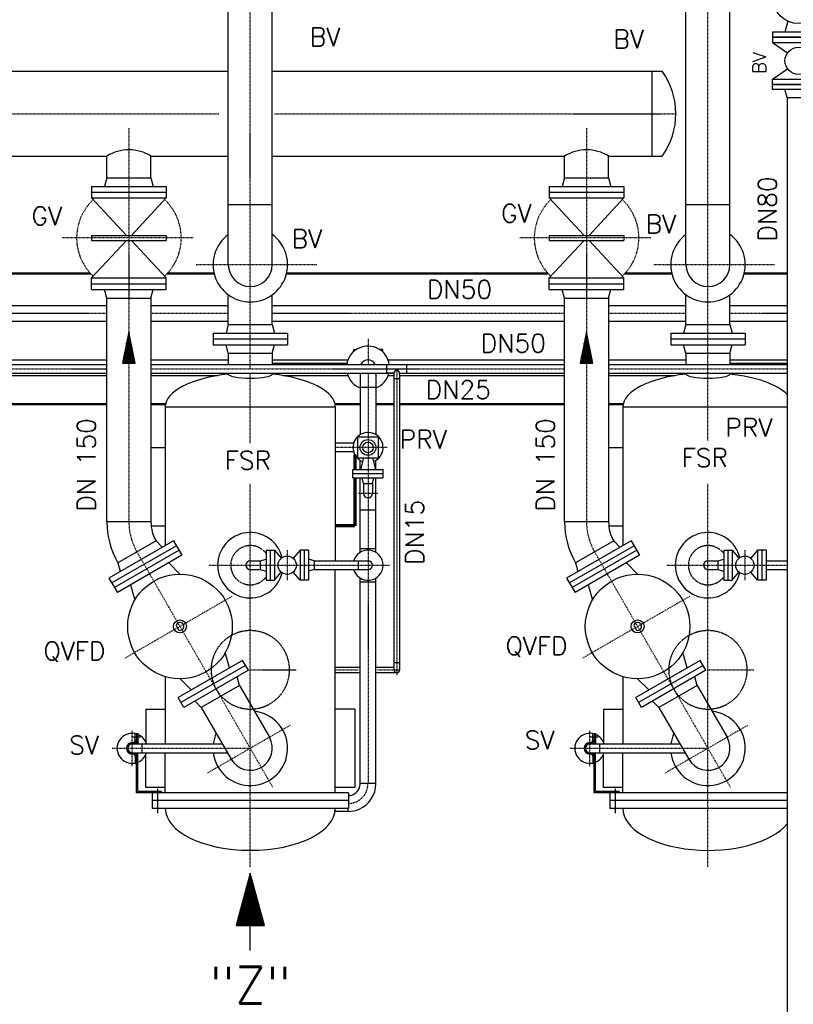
# Model space of a CAD drawing. Header units: millimetres. Extents: x -197187 to 241957296, y -45270 to 70505.
# Tile 49 of 116: x 7684 to 10642, y 7623 to 11387. Entities that reach past the tile are written whole.
import ezdxf
from ezdxf.enums import TextEntityAlignment as Align

# ---------------------------------------------------------------- set-up
doc = ezdxf.new("R2010")
doc.units = ezdxf.units.MM
doc.header["$LTSCALE"] = 0.5
for name, pattern in [('DASHDOT', [1, 0.5, -0.25, 0, -0.25]), ('DOT', [0.25, 0, -0.25]), ('HIDDEN', [0.375, 0.25, -0.125])]:
    doc.linetypes.add(name, pattern=pattern)
for name, color, linetype in [('21', 7, 'Continuous'), ('41', 7, 'Continuous'), ('42', 7, 'Continuous'), ('45', 7, 'Continuous'), ('BEMAßUNG', 7, 'Continuous'), ('P-MU025ENTL', 7, 'Continuous'), ('P-MU025ENTLÜ', 7, 'Continuous'), ('P-MU050ENTL', 7, 'Continuous'), ('P-MU150AUSL', 7, 'Continuous'), ('P-MU150EINL', 7, 'Continuous'), ('P-MU200EINL', 7, 'Continuous'), ('P-MU300AUSL', 7, 'Continuous')]:
    doc.layers.add(name, color=color, linetype=linetype)
doc.styles.add('ROMANS', font='ROMANS', dxfattribs={"height": 0.2})

# ---------------------------------------------------------------- blocks, each defined once
blk = doc.blocks.new('FPFEIL')
at = {"layer": '41', "color": 7, "linetype": 'Continuous'}
for p, q in [((-99.9998, 18.5851), (-92.9259, 18.5851)), ((-99.9998, 15.7051), (-78.5259, 15.7051)), ((-99.9998, 12.8251), (-64.1259, 12.8251)), ((-99.9998, 12.8251), (-64.1259, 12.8251)), ((-99.9998, 9.9452), (-49.7259, 9.9452)), ((-99.9998, 7.0652), (-35.3259, 7.0652)), ((-99.9998, 4.1852), (-20.926, 4.1852)), ((-99.9998, 4.1852), (-20.926, 4.1852)), ((-99.9998, 1.3052), (-6.526, 1.3052)), ((-99.9998, -1.5748), (-7.874, -1.5748)), ((-99.9998, -4.4548), (-22.274, -4.4548)), ((-99.9998, -4.4548), (-22.274, -4.4548)), ((-99.9998, -7.3348), (-36.6739, -7.3348)), ((-99.9998, -10.2148), (-51.0739, -10.2148)), ((-99.9998, -13.0948), (-65.4739, -13.0948)), ((-99.9998, -13.0948), (-65.4739, -13.0948)), ((-99.9998, -15.9748), (-79.8739, -15.9748)), ((-99.9998, -18.8548), (-94.2739, -18.8548))]:
    blk.add_line(p, q, dxfattribs=at)
blk.add_lwpolyline([(0, 0), (-99.9998, -20), (-99.9998, 20), (0, 0)], close=True, dxfattribs=at)

msp = doc.modelspace()

# ---------------------------------------------------------------- linework, layer by layer
at = {"layer": '21', "linetype": 'Continuous', "ltscale": 10}
for p, q in [((8649.699, 10073.868), (8934.788, 10073.868)), ((9114.899, 10036.018), (9125.549, 10052.868)), ((9125.549, 10052.868), (9136.199, 10036.018)), ((10399.699, 10073.868), (10618.099, 10073.868))]:
    msp.add_line(p, q, dxfattribs=at)
at = {"layer": '21', "linetype": 'Continuous', "lineweight": 70, "ltscale": 10}
for p, q in [((8965.549, 9723.624), (8965.549, 9668.018)), ((8965.549, 9636.018), (8965.549, 9452.018)), ((8965.549, 9452.018), (8890.549, 9452.018))]:
    msp.add_line(p, q, dxfattribs=at)
at = {"layer": '41', "linetype": 'Continuous', "lineweight": 50, "ltscale": 10}
for p, q in [((7954.726, 10417.018), (6903.934, 10417.018)), ((8427.165, 10417.018), (8248.011, 10417.018)), ((9704.726, 10417.018), (8703.934, 10417.018)), ((10177.165, 10417.018), (9998.011, 10417.018)), ((10618.099, 10417.018), (10453.934, 10417.018)), ((8017.219, 9917.018), (7336.199, 9917.018)), ((8241.512, 9917.018), (8185.519, 9917.018)), ((8985.399, 9917.018), (8889.586, 9917.018)), ((9114.899, 9917.018), (9045.699, 9917.018)), ((9767.219, 9917.018), (9136.199, 9917.018)), ((9991.512, 9917.018), (9935.519, 9917.018))]:
    msp.add_line(p, q, dxfattribs=at)
at = {"layer": '41', "linetype": 'DASHDOT', "ltscale": 10}
for p, q in [((9015.549, 10167.018), (9015.549, 10069.718)), ((9125.549, 10052.868), (9125.549, 8882.838)), ((8890.549, 8902.018), (8978.425, 8902.018)), ((9052.178, 8902.018), (9136.199, 8902.018)), ((8113.699, 8534.042), (8113.699, 8671.229)), ((8716.452, 8689.142), (8401.962, 8507.571)), ((9863.699, 8534.042), (9863.699, 8671.229)), ((8037.623, 8602.018), (8565.549, 8602.018)), ((9787.623, 8602.018), (10315.549, 8602.018))]:
    msp.add_line(p, q, dxfattribs=at)
at = {"layer": '41', "linetype": 'Continuous', "ltscale": 10}
for p, q in [((9114.899, 10036.018), (9087.549, 10036.018)), ((9114.899, 10036.018), (9114.899, 8902.018)), ((9136.199, 10014.868), (9114.899, 10014.868)), ((9136.199, 10036.018), (9136.199, 8902.018)), ((8960.573, 9768.868), (8890.549, 9768.868)), ((8960.573, 9735.168), (8890.549, 9735.168)), ((9114.899, 8930.018), (9136.199, 8930.018)), ((8890.549, 8912.668), (8981.399, 8912.668)), ((8890.549, 8891.368), (8981.399, 8891.368)), ((9045.699, 8912.668), (9114.899, 8912.668)), ((9045.699, 8891.368), (9125.549, 8891.368)), ((8125.549, 8633.868), (8125.549, 8658.868)), ((8125.549, 8658.868), (8135.549, 8658.868)), ((8130.549, 8658.868), (8130.549, 8618.868)), ((8135.549, 8658.868), (8135.549, 8618.868)), ((9875.549, 8633.868), (9875.549, 8658.868)), ((9875.549, 8658.868), (9885.549, 8658.868)), ((9880.549, 8658.868), (9880.549, 8618.868)), ((9885.549, 8658.868), (9885.549, 8618.868)), ((8113.699, 8623.868), (8115.549, 8623.868)), ((8116.377, 8646.368), (8146.021, 8646.368)), ((9863.699, 8623.868), (9865.549, 8623.868)), ((9866.377, 8646.368), (9896.021, 8646.368)), ((8113.699, 8618.868), (8458.653, 8618.868)), ((8113.699, 8585.168), (8478.109, 8585.168)), ((8130.549, 8432.018), (8130.549, 8585.168)), ((8135.549, 8437.018), (8135.549, 8585.168)), ((8151.699, 8585.168), (8151.699, 8618.868)), ((9863.699, 8618.868), (10208.653, 8618.868)), ((9863.699, 8585.168), (10228.109, 8585.168)), ((9880.549, 8432.018), (9880.549, 8585.168)), ((9885.549, 8437.018), (9885.549, 8585.168)), ((9901.699, 8585.168), (9901.699, 8618.868)), ((8113.699, 8580.168), (8115.549, 8580.168)), ((8125.549, 8570.168), (8125.549, 8545.168)), ((8125.549, 8545.168), (8130.549, 8545.168)), ((9863.699, 8580.168), (9865.549, 8580.168)), ((9875.549, 8570.168), (9875.549, 8545.168)), ((9875.549, 8545.168), (9880.549, 8545.168)), ((8225.549, 8437.018), (8135.549, 8437.018)), ((8210.549, 8446.796), (8210.549, 8353.729)), ((8225.549, 8437.018), (8225.549, 8432.018)), ((9975.549, 8437.018), (9885.549, 8437.018)), ((9960.549, 8446.796), (9960.549, 8353.729)), ((9975.549, 8437.018), (9975.549, 8432.018))]:
    msp.add_line(p, q, dxfattribs=at)
at = {"layer": '41', "linetype": 'DOT', "ltscale": 10}
msp.add_arc((9015.549, 10057.018), 82.5, 245.547458, 248.564442, dxfattribs=at)
at = {"layer": '41', "linetype": 'Continuous', "ltscale": 10}
for centre, radius, start, end in [((9125.549, 8902.018), 10.65, 180, 0), ((8113.699, 8602.018), 57.5, 78.106864, 281.893136), ((9863.699, 8602.018), 57.5, 78.106864, 281.893136), ((10315.549, 8602.018), 142.5, 156.194353, 173.209136), ((8113.699, 8602.018), 21.85, 90, 270), ((8115.549, 8633.868), 10, 270, 0), ((8115.549, 8633.868), 15, 270, 0), ((8113.699, 8602.018), 57.5, 17.040253, 67.666317), ((9863.699, 8602.018), 21.85, 90, 270), ((9865.549, 8633.868), 10, 270, 0), ((9865.549, 8633.868), 15, 270, 0), ((9863.699, 8602.018), 57.5, 17.040253, 67.666317), ((8113.699, 8602.018), 16.85, 90, 270), ((8115.549, 8570.168), 15, 0, 90), ((8113.699, 8602.018), 57.5, 292.333683, 342.959747), ((9863.699, 8602.018), 16.85, 90, 270), ((9865.549, 8570.168), 15, 0, 90), ((9863.699, 8602.018), 57.5, 292.333683, 342.959747), ((8115.549, 8570.168), 10, 0, 90), ((9865.549, 8570.168), 10, 0, 90)]:
    msp.add_arc(centre, radius, start, end, dxfattribs=at)
at = {"layer": '45', "linetype": 'Continuous', "ltscale": 10}
for p, q in [((8565.549, 8124.566), (8511.959, 7924.566)), ((8560.058, 7924.566), (8560.058, 8104.073)), ((8564.558, 7924.566), (8564.558, 8120.868)), ((8619.139, 7924.566), (8565.549, 8124.566)), ((8569.058, 7924.566), (8569.058, 8111.47)), ((8573.558, 7924.566), (8573.558, 8094.676)), ((8551.058, 7924.566), (8551.058, 8070.485)), ((8555.558, 7924.566), (8555.558, 8087.279)), ((8578.058, 7924.566), (8578.058, 8077.882)), ((8582.558, 7924.566), (8582.558, 8061.088)), ((8537.558, 7924.566), (8537.558, 8020.102)), ((8542.058, 7924.566), (8542.058, 8036.897)), ((8546.558, 7924.566), (8546.558, 8053.691)), ((8587.058, 7924.566), (8587.058, 8044.294)), ((8591.558, 7924.566), (8591.558, 8027.499)), ((8528.558, 7924.566), (8528.558, 7986.514)), ((8533.058, 7924.566), (8533.058, 8003.308)), ((8596.058, 7924.566), (8596.058, 8010.705)), ((8600.558, 7924.566), (8600.558, 7993.911)), ((8519.558, 7924.566), (8519.558, 7952.926)), ((8524.058, 7924.566), (8524.058, 7969.72)), ((8605.058, 7924.566), (8605.058, 7977.117)), ((8609.558, 7924.566), (8609.558, 7960.323)), ((8614.058, 7924.566), (8614.058, 7943.528)), ((8511.959, 7924.566), (8619.139, 7924.566)), ((8515.058, 7924.566), (8515.058, 7936.132)), ((8565.549, 7828.875), (8565.549, 7924.566)), ((8618.558, 7924.566), (8618.558, 7926.734))]:
    msp.add_line(p, q, dxfattribs=at)
at = {"layer": 'P-MU025ENTL', "linetype": 'DASHDOT', "ltscale": 10}
for p, q in [((6385.519, 10052.868), (8017.219, 10052.868)), ((8185.519, 10052.868), (9767.219, 10052.868)), ((9935.519, 10052.868), (10618.099, 10052.868))]:
    msp.add_line(p, q, dxfattribs=at)
at = {"layer": 'P-MU025ENTL', "linetype": 'Continuous', "ltscale": 10}
for p, q in [((6782.399, 10069.718), (8017.219, 10069.718)), ((8185.519, 10069.718), (9767.219, 10069.718)), ((9087.549, 10036.018), (9087.549, 10069.718)), ((9163.549, 10036.018), (9163.549, 10069.718)), ((9935.519, 10069.718), (10618.099, 10069.718)), ((7336.199, 10036.018), (8017.219, 10036.018)), ((8185.519, 10036.018), (9114.899, 10036.018)), ((9136.199, 10036.018), (9767.219, 10036.018)), ((9935.519, 10036.018), (10618.099, 10036.018))]:
    msp.add_line(p, q, dxfattribs=at)
at = {"layer": 'P-MU025ENTLÜ', "linetype": 'Continuous', "ltscale": 10}
for p, q in [((8625.549, 9359.518), (8657.549, 9359.518)), ((8625.549, 9359.518), (8625.549, 9244.518)), ((8641.549, 9359.518), (8641.549, 9244.518)), ((8657.549, 9359.518), (8657.549, 9244.518)), ((8657.549, 9359.518), (8683.848, 9328.658)), ((8755.549, 9359.518), (8729.25, 9328.658)), ((8787.549, 9359.518), (8755.549, 9359.518)), ((8755.549, 9359.518), (8755.549, 9244.518)), ((8771.549, 9359.518), (8771.549, 9244.518)), ((8787.549, 9359.518), (8787.549, 9244.518)), ((10375.549, 9359.518), (10375.549, 9244.518)), ((10375.549, 9359.518), (10407.549, 9359.518)), ((10391.549, 9359.518), (10391.549, 9244.518)), ((10407.549, 9359.518), (10407.549, 9244.518)), ((10407.549, 9359.518), (10433.848, 9328.658)), ((10505.549, 9359.518), (10479.25, 9328.658)), ((10537.549, 9359.518), (10505.549, 9359.518)), ((10505.549, 9359.518), (10505.549, 9244.518)), ((10521.549, 9359.518), (10521.549, 9244.518)), ((10537.549, 9359.518), (10537.549, 9244.518)), ((8565.549, 9318.868), (8603.549, 9318.868)), ((8603.549, 9318.868), (8625.549, 9324.763)), ((8603.549, 9318.868), (8603.549, 9285.168)), ((8809.549, 9318.868), (8787.549, 9324.763)), ((8809.549, 9318.868), (8981.399, 9318.868)), ((8809.549, 9318.868), (8809.549, 9285.168)), ((8977.549, 9318.868), (8977.549, 9285.168)), ((8981.399, 9318.868), (9015.549, 9318.868)), ((10315.549, 9318.868), (10353.549, 9318.868)), ((10353.549, 9318.868), (10375.549, 9324.763)), ((10353.549, 9318.868), (10353.549, 9285.168)), ((10537.549, 9318.868), (10618.099, 9318.868)), ((8565.549, 9285.168), (8603.549, 9285.168)), ((8603.549, 9285.168), (8625.549, 9279.274)), ((8657.549, 9244.518), (8683.848, 9275.379)), ((8755.549, 9244.518), (8729.25, 9275.379)), ((8809.549, 9285.168), (8787.549, 9279.274)), ((8809.549, 9285.168), (8981.399, 9285.168)), ((8981.399, 9285.168), (9015.549, 9285.168)), ((10315.549, 9285.168), (10353.549, 9285.168)), ((10353.549, 9285.168), (10375.549, 9279.274)), ((10407.549, 9244.518), (10433.848, 9275.379)), ((10505.549, 9244.518), (10479.25, 9275.379)), ((10537.549, 9285.168), (10618.099, 9285.168)), ((8625.549, 9244.518), (8657.549, 9244.518)), ((8787.549, 9244.518), (8755.549, 9244.518)), ((10375.549, 9244.518), (10407.549, 9244.518)), ((10537.549, 9244.518), (10505.549, 9244.518))]:
    msp.add_line(p, q, dxfattribs=at)
at = {"layer": 'P-MU025ENTLÜ', "linetype": 'DASHDOT', "ltscale": 10}
for p, q in [((8706.549, 9359.518), (8706.549, 9244.518)), ((10456.549, 9359.518), (10456.549, 9244.518)), ((8408.544, 9302.018), (9098.016, 9302.018)), ((10158.544, 9302.018), (10618.099, 9302.018))]:
    msp.add_line(p, q, dxfattribs=at)
at = {"layer": 'P-MU025ENTLÜ', "linetype": 'Continuous', "ltscale": 10}
for centre in [(8706.549, 9302.018), (10456.549, 9302.018)]:
    msp.add_circle(centre, 35, dxfattribs=at)
for centre, radius, start, end in [((8565.549, 9302.018), 125, 13.465419, 346.534581), ((10315.549, 9302.018), 125, 13.465419, 346.534581), ((9015.549, 9302.018), 57.5, 126.435183, 162.959747), ((9015.549, 9302.018), 57.5, 233.564817, 126.435183), ((8565.549, 9302.018), 16.85, 90, 270), ((9015.549, 9302.018), 16.85, 270, 90), ((10315.549, 9302.018), 16.85, 90, 270), ((9015.549, 9302.018), 57.5, 197.040253, 233.564817)]:
    msp.add_arc(centre, radius, start, end, dxfattribs=at)
at = {"layer": 'P-MU025ENTLÜ', "linetype": 'HIDDEN', "ltscale": 10}
for centre in [(8565.549, 9302.018), (10315.549, 9302.018)]:
    msp.add_arc(centre, 75, 36.869897, 323.130103, dxfattribs=at)
at = {"layer": 'P-MU050ENTL', "linetype": 'Continuous', "ltscale": 10}
for p, q in [((6849.699, 10295.168), (8017.219, 10295.168)), ((8185.519, 10295.168), (8481.399, 10295.168)), ((8649.699, 10295.168), (9767.219, 10295.168)), ((9935.519, 10295.168), (10231.399, 10295.168)), ((10399.699, 10295.168), (10618.099, 10295.168)), ((6849.699, 10234.868), (8017.219, 10234.868)), ((8185.519, 10234.868), (8481.399, 10234.868)), ((8649.699, 10234.868), (9767.219, 10234.868)), ((9935.519, 10234.868), (10231.399, 10234.868)), ((10399.699, 10234.868), (10618.099, 10234.868))]:
    msp.add_line(p, q, dxfattribs=at)
at = {"layer": 'P-MU050ENTL', "linetype": 'DASHDOT', "ltscale": 10}
for p, q in [((6849.699, 10265.018), (8017.219, 10265.018)), ((8185.519, 10265.018), (8481.399, 10265.018)), ((8649.699, 10265.018), (9767.219, 10265.018)), ((9935.519, 10265.018), (10231.399, 10265.018)), ((10399.699, 10265.018), (10618.099, 10265.018)), ((9015.549, 10036.018), (9015.549, 8467.018)), ((9089.17, 9752.018), (8890.549, 9752.018)), ((9053.491, 9576.018), (8977.213, 9576.018))]:
    msp.add_line(p, q, dxfattribs=at)
at = {"layer": 'P-MU050ENTL'}
for p, q in [((8960.549, 10127.018), (8960.549, 10118.51)), ((8960.549, 10127.018), (8971.889, 10127.018)), ((9070.549, 10127.018), (9059.21, 10127.018)), ((9070.549, 10127.018), (9070.549, 10118.51)), ((7292.343, 10087.168), (8017.219, 10087.168)), ((8185.519, 10087.168), (8481.399, 10087.168)), ((8649.699, 10087.168), (8938.756, 10087.168)), ((9092.343, 10087.168), (9767.219, 10087.168)), ((9935.519, 10087.168), (10231.399, 10087.168)), ((10399.699, 10087.168), (10618.099, 10087.168)), ((7336.199, 10026.868), (8017.219, 10026.868)), ((8185.519, 10026.868), (8439.653, 10026.868)), ((8691.445, 10026.868), (8938.756, 10026.868)), ((8985.399, 10036.018), (8985.399, 9800.98)), ((9045.699, 10036.018), (9045.699, 9800.98)), ((9092.343, 10026.868), (9114.899, 10026.868)), ((9136.199, 10026.868), (9767.219, 10026.868)), ((9935.519, 10026.868), (10189.653, 10026.868)), ((9045.699, 9981.018), (8985.399, 9981.018)), ((8998.699, 9712.018), (8986.909, 9668.018)), ((9032.399, 9712.018), (9044.189, 9668.018)), ((8985.399, 9668.018), (8985.399, 9703.057)), ((9045.699, 9668.018), (9045.699, 9703.057)), ((8958.049, 9636.018), (8958.049, 9668.018)), ((8958.049, 9668.018), (8981.399, 9668.018)), ((8958.049, 9652.018), (8981.399, 9652.018)), ((8958.049, 9636.018), (8981.399, 9636.018)), ((8981.399, 9668.018), (9073.049, 9668.018)), ((8981.399, 9652.018), (9073.049, 9652.018)), ((8981.399, 9636.018), (9073.049, 9636.018)), ((8985.399, 9350.98), (8985.399, 9636.018)), ((8998.699, 9614.018), (8992.804, 9636.018)), ((9032.399, 9614.018), (9038.294, 9636.018)), ((9045.699, 9350.98), (9045.699, 9636.018)), ((9073.049, 9636.018), (9073.049, 9668.018)), ((8998.699, 9614.018), (9032.399, 9614.018)), ((8998.699, 9614.018), (8998.699, 9576.018)), ((9032.399, 9614.018), (9032.399, 9576.018)), ((9045.699, 9512.018), (8985.399, 9512.018)), ((8985.399, 9366.018), (9045.699, 9366.018)), ((8985.399, 8467.018), (8985.399, 9253.057)), ((8985.399, 9238.018), (9045.699, 9238.018)), ((9045.699, 8467.018), (9045.699, 9253.057)), ((9045.699, 8467.018), (8985.399, 8467.018)), ((8939.549, 8360.868), (8889.759, 8360.868)), ((8939.549, 8360.868), (8939.549, 8372.018))]:
    msp.add_line(p, q, dxfattribs=at)
for points in [[(8981.399, 9792.018), (8975.549, 9792.018), (8975.549, 9712.018), (8981.399, 9712.018)], [(8981.399, 9712.018), (9055.549, 9712.018), (9055.549, 9792.018), (8981.399, 9792.018)]]:
    msp.add_lwpolyline(points, dxfattribs=at)
for radius in [30, 20]:
    msp.add_circle((9015.549, 9752.018), radius, dxfattribs=at)
for centre, radius, start, end in [((9015.549, 10057.018), 82.5, 114.452542, 171.144711), ((9015.549, 10057.018), 82.5, 8.855289, 114.452542), ((9015.549, 10057.018), 30.15, 24.912089, 155.087911), ((9015.549, 10057.018), 82.5, 194.746653, 248.564442), ((9015.549, 10057.018), 82.5, 291.435558, 345.253347), ((9015.549, 9752.018), 57.5, 126.435183, 233.564817), ((9015.549, 9752.018), 57.5, 290.91255, 126.435183), ((9015.549, 9752.018), 57.5, 233.564817, 249.08745), ((9015.549, 9576.018), 16.85, 180, 0), ((8939.549, 8467.018), 45.85, 271.249733, 335.889453), ((8939.549, 8467.018), 45.85, 335.889453, 0), ((8939.549, 8467.018), 106.15, 293.219419, 0), ((8939.549, 8467.018), 106.15, 270, 293.219419)]:
    msp.add_arc(centre, radius, start, end, dxfattribs=at)
at = {"layer": 'P-MU050ENTL', "linetype": 'DASHDOT', "ltscale": 10}
msp.add_arc((8939.549, 8467.018), 76, 270.753914, 0, dxfattribs=at)
at = {"layer": 'P-MU150AUSL', "linetype": 'Continuous', "ltscale": 10}
for p, q in [((8481.399, 10451.018), (8481.399, 11756.749)), ((10399.699, 10451.018), (10399.699, 11756.75)), ((8649.699, 10451.018), (8649.699, 11439.9)), ((10231.399, 10451.018), (10231.399, 11439.9)), ((8017.219, 10783.018), (8017.219, 10866.068)), ((8185.519, 10783.018), (8185.519, 10866.068)), ((9767.219, 10783.018), (9767.219, 10866.068)), ((9935.519, 10783.018), (9935.519, 10866.068)), ((8017.219, 10783.018), (8008.377, 10750.018)), ((8017.219, 10783.018), (8185.519, 10783.018)), ((8185.519, 10783.018), (8194.361, 10750.018)), ((9767.219, 10783.018), (9758.377, 10750.018)), ((9767.219, 10783.018), (9935.519, 10783.018)), ((9935.519, 10783.018), (9944.361, 10750.018)), ((7958.869, 10750.018), (8243.869, 10750.018)), ((7958.869, 10750.018), (7958.869, 10706.018)), ((7958.869, 10728.018), (8243.869, 10728.018)), ((8243.869, 10750.018), (8243.869, 10706.018)), ((9708.869, 10750.018), (9993.869, 10750.018)), ((9708.869, 10750.018), (9708.869, 10706.018)), ((9708.869, 10728.018), (9993.869, 10728.018)), ((9993.869, 10750.018), (9993.869, 10706.018)), ((7958.869, 10706.018), (8092.055, 10563.018)), ((7958.869, 10706.018), (8243.869, 10706.018)), ((8243.869, 10706.018), (8110.683, 10563.018)), ((9708.869, 10706.018), (9993.869, 10706.018)), ((9708.869, 10706.018), (9842.055, 10563.018)), ((9993.869, 10706.018), (9860.683, 10563.018)), ((8649.699, 10680.018), (8481.399, 10680.018)), ((10399.699, 10680.018), (10231.399, 10680.018)), ((7958.869, 10563.018), (8243.869, 10563.018)), ((7958.869, 10563.018), (7958.869, 10543.018)), ((7958.869, 10543.018), (8243.869, 10543.018)), ((7958.869, 10400.018), (8092.055, 10543.018)), ((8243.869, 10400.018), (8110.682, 10543.018)), ((8243.869, 10563.018), (8243.869, 10543.018)), ((9708.869, 10563.018), (9993.869, 10563.018)), ((9708.869, 10563.018), (9708.869, 10543.018)), ((9708.869, 10543.018), (9993.869, 10543.018)), ((9708.869, 10400.018), (9842.055, 10543.018)), ((9993.869, 10400.018), (9860.682, 10543.018)), ((9993.869, 10563.018), (9993.869, 10543.018)), ((7958.869, 10400.018), (8243.869, 10400.018)), ((7958.869, 10356.018), (7958.869, 10400.018)), ((8243.869, 10356.018), (8243.869, 10400.018)), ((9708.869, 10400.018), (9993.869, 10400.018)), ((9708.869, 10356.018), (9708.869, 10400.018)), ((9993.869, 10356.018), (9993.869, 10400.018)), ((7958.869, 10378.018), (8243.869, 10378.018)), ((7958.869, 10356.018), (8243.869, 10356.018)), ((8017.219, 10323.018), (8008.377, 10356.018)), ((8185.519, 10323.018), (8194.361, 10356.018)), ((9708.869, 10378.018), (9993.869, 10378.018)), ((9708.869, 10356.018), (9993.869, 10356.018)), ((9767.219, 10323.018), (9758.377, 10356.018)), ((9935.519, 10323.018), (9944.361, 10356.018)), ((8017.219, 9467.362), (8017.219, 10323.018)), ((8017.219, 10323.018), (8185.519, 10323.018)), ((8185.519, 10323.018), (8185.519, 9467.362)), ((8481.399, 10222.018), (8481.399, 10336.018)), ((8649.699, 10222.018), (8649.699, 10336.018)), ((9767.219, 9467.362), (9767.219, 10323.018)), ((9767.219, 10323.018), (9935.519, 10323.018)), ((9935.519, 10323.018), (9935.519, 9467.362)), ((10231.399, 10222.018), (10231.399, 10336.018)), ((10399.699, 10222.018), (10399.699, 10336.018)), ((8481.399, 10222.018), (8472.557, 10189.018)), ((8481.399, 10222.018), (8649.699, 10222.018)), ((8649.699, 10222.018), (8658.541, 10189.018)), ((10231.399, 10222.018), (10222.557, 10189.018)), ((10231.399, 10222.018), (10399.699, 10222.018)), ((10399.699, 10222.018), (10408.541, 10189.018)), ((8423.049, 10189.018), (8708.049, 10189.018)), ((8423.049, 10189.018), (8423.049, 10145.018)), ((8423.049, 10167.018), (8708.049, 10167.018)), ((8708.049, 10189.018), (8708.049, 10145.018)), ((10173.049, 10189.018), (10458.049, 10189.018)), ((10173.049, 10189.018), (10173.049, 10145.018)), ((10173.049, 10167.018), (10458.049, 10167.018)), ((10458.049, 10189.018), (10458.049, 10145.018)), ((8423.049, 10145.018), (8708.049, 10145.018)), ((8481.399, 10112.018), (8472.557, 10145.018)), ((8649.699, 10112.018), (8658.541, 10145.018)), ((10173.049, 10145.018), (10458.049, 10145.018)), ((10231.399, 10112.018), (10222.557, 10145.018)), ((10399.699, 10112.018), (10408.541, 10145.018)), ((8481.399, 10112.018), (8649.699, 10112.018)), ((8481.399, 10112.018), (8481.399, 10069.718)), ((8649.699, 10112.018), (8649.699, 10069.718)), ((10231.399, 10112.018), (10399.699, 10112.018)), ((10231.399, 10112.018), (10231.399, 10069.718)), ((10399.699, 10112.018), (10399.699, 10069.718)), ((8481.399, 10036.018), (8481.399, 10032.585)), ((8649.699, 10036.018), (8649.699, 10032.585)), ((10231.399, 10036.018), (10231.399, 10032.585)), ((10399.699, 10036.018), (10399.699, 10032.585)), ((8240.549, 9907.018), (8890.549, 9907.018)), ((8240.549, 9907.018), (8240.549, 9377.4)), ((8890.549, 9907.018), (8890.549, 9318.868)), ((9990.549, 9907.018), (10618.099, 9907.018)), ((9990.549, 9907.018), (9990.549, 9377.4)), ((8185.519, 9752.018), (8240.549, 9752.018)), ((9935.519, 9752.018), (9990.549, 9752.018)), ((8185.519, 9467.362), (8017.219, 9467.362)), ((8186.334, 9452.018), (8240.549, 9452.018)), ((9935.519, 9467.362), (9767.219, 9467.362)), ((9936.334, 9452.018), (9990.549, 9452.018)), ((8271.958, 9395.534), (8025.141, 9253.034)), ((8282.958, 9376.481), (8036.141, 9233.981)), ((8204.925, 9394.937), (8059.173, 9310.787)), ((8204.925, 9394.937), (8229.083, 9370.78)), ((8271.958, 9395.534), (8303.958, 9340.108)), ((10021.958, 9395.534), (9775.141, 9253.034)), ((10032.958, 9376.481), (9786.141, 9233.981)), ((9954.925, 9394.937), (9809.173, 9310.787)), ((9954.925, 9394.937), (9979.083, 9370.78)), ((10021.958, 9395.534), (10053.958, 9340.108)), ((8292.958, 9359.161), (8046.141, 9216.661)), ((8303.958, 9340.108), (8057.141, 9197.608)), ((10042.958, 9359.161), (9796.141, 9216.661)), ((10053.958, 9340.108), (9807.141, 9197.608)), ((8059.173, 9310.787), (8068.015, 9277.787)), ((8253.425, 9310.933), (8296.418, 9267.94)), ((9809.173, 9310.787), (9818.015, 9277.787)), ((10003.425, 9310.933), (10046.418, 9267.94)), ((8890.549, 8432.018), (8890.549, 9285.168)), ((8025.141, 9253.034), (8057.141, 9197.608)), ((8107.673, 9226.783), (8123.41, 9168.054)), ((9775.141, 9253.034), (9807.141, 9197.608)), ((9857.673, 9226.783), (9873.41, 9168.054)), ((8281.867, 9071.01), (8291.867, 9053.69)), ((10031.867, 9071.01), (10041.867, 9053.69)), ((8485.425, 8909.097), (8469.689, 8967.827)), ((10235.425, 8909.097), (10219.689, 8967.827)), ((8535.958, 8938.272), (8289.141, 8795.772)), ((8557.958, 8900.167), (8535.958, 8938.272)), ((10285.958, 8938.272), (10039.141, 8795.772)), ((10307.958, 8900.167), (10285.958, 8938.272)), ((8546.958, 8919.22), (8300.141, 8776.72)), ((8557.958, 8900.167), (8311.141, 8757.667)), ((10296.958, 8919.22), (10050.141, 8776.72)), ((10307.958, 8900.167), (10061.141, 8757.667)), ((8240.549, 8875.94), (8240.549, 8618.868)), ((8339.673, 8824.947), (8296.68, 8867.94)), ((8523.925, 8842.413), (8515.083, 8875.413)), ((9990.549, 8875.94), (9990.549, 8618.868)), ((10089.673, 8824.947), (10046.68, 8867.94)), ((10273.925, 8842.413), (10265.083, 8875.413)), ((8523.925, 8842.413), (8378.173, 8758.263)), ((8523.925, 8842.413), (8638.425, 8644.093)), ((10273.925, 8842.413), (10128.173, 8758.263)), ((10273.925, 8842.413), (10388.425, 8644.093)), ((8311.141, 8757.667), (8289.141, 8795.772)), ((8378.173, 8758.263), (8354.015, 8782.421)), ((10061.141, 8757.667), (10039.141, 8795.772)), ((10128.173, 8758.263), (10104.015, 8782.421)), ((8165.549, 8752.018), (8165.549, 8626.875)), ((8165.549, 8752.018), (8240.549, 8752.018)), ((8378.173, 8758.263), (8492.673, 8559.943)), ((8965.549, 8752.018), (8890.549, 8752.018)), ((8965.549, 8752.018), (8965.549, 8452.018)), ((9915.549, 8752.018), (9915.549, 8626.875)), ((9915.549, 8752.018), (9990.549, 8752.018)), ((10128.173, 8758.263), (10242.673, 8559.943)), ((8240.549, 8432.018), (8240.549, 8585.168)), ((9990.549, 8432.018), (9990.549, 8585.168)), ((8165.549, 8452.018), (8165.549, 8577.162)), ((9915.549, 8452.018), (9915.549, 8577.162)), ((8940.549, 8432.018), (8130.549, 8432.018)), ((8240.549, 8452.018), (8165.549, 8452.018)), ((8190.549, 8432.018), (8190.549, 8372.018)), ((8965.549, 8452.018), (8890.549, 8452.018)), ((8940.549, 8432.018), (8940.549, 8372.018)), ((10618.099, 8432.018), (9880.549, 8432.018)), ((9990.549, 8452.018), (9915.549, 8452.018)), ((9940.549, 8432.018), (9940.549, 8372.018)), ((8940.549, 8402.018), (8190.549, 8402.018)), ((10618.099, 8402.018), (9940.549, 8402.018)), ((8940.549, 8372.018), (8190.549, 8372.018)), ((10618.099, 8372.018), (9940.549, 8372.018))]:
    msp.add_line(p, q, dxfattribs=at)
at = {"layer": 'P-MU150AUSL', "linetype": 'DASHDOT', "ltscale": 10}
for p, q in [((8565.549, 10052.868), (8565.549, 11756.749)), ((10315.549, 9778.313), (10315.549, 11756.75)), ((8101.369, 10972.362), (8101.369, 10065.624)), ((9851.369, 10972.362), (9851.369, 10069.718)), ((8347.152, 10553.018), (7845.709, 10553.018)), ((10097.152, 10553.018), (9595.709, 10553.018)), ((8358.257, 10451.018), (8820.56, 10451.018)), ((10108.257, 10451.018), (10570.56, 10451.018)), ((8101.369, 10074.681), (8101.369, 9467.362)), ((9851.369, 10074.681), (9851.369, 9467.362)), ((8565.549, 9768.629), (8565.549, 10037.419)), ((8565.549, 8148.441), (8565.549, 9613.68)), ((10315.549, 8148.441), (10315.549, 9613.68)), ((8651.564, 8453.037), (8132.049, 9352.862)), ((10401.564, 8453.037), (9882.049, 9352.862)), ((8494.554, 9182.258), (8086.766, 8946.822)), ((10244.554, 9182.258), (9836.766, 8946.822)), ((8565.549, 8902.018), (8740.786, 8902.018)), ((10315.549, 8902.018), (10490.786, 8902.018)), ((10466.452, 8689.142), (10151.962, 8507.571))]:
    msp.add_line(p, q, dxfattribs=at)
at = {"layer": 'P-MU150AUSL', "linetype": 'Continuous', "ltscale": 10}
for centre, radius in [((8296.549, 9067.94), 200), ((10046.549, 9067.94), 200), ((8296.549, 9067.94), 25), ((10046.549, 9067.94), 25)]:
    msp.add_circle(centre, radius, dxfattribs=at)
for centre, radius, start, end in [((8101.369, 10727.705), 161.943, 58.692781, 121.307222), ((9851.369, 10727.705), 161.943, 58.692781, 121.307222), ((8565.549, 10451.018), 142.5, 126.194367, 53.805633), ((10315.549, 10451.018), 142.5, 126.194367, 53.805633), ((8565.549, 10451.018), 84.15, 180, 0), ((10315.549, 10451.018), 84.15, 180, 0), ((8330.369, 9467.362), 313.15, 180.000003, 210), ((8330.369, 9467.362), 144.85, 180.000003, 210), ((10080.369, 9467.362), 313.15, 180.000003, 210), ((10080.369, 9467.362), 144.85, 180.000003, 210), ((8296.549, 9067.94), 15, 251.810544, 168.189456), ((10046.549, 9067.94), 15, 251.810544, 168.189456), ((8565.549, 8602.018), 142.5, 186.790864, 83.805608), ((10315.549, 8602.018), 142.5, 186.790864, 83.805608), ((8565.549, 8602.018), 142.5, 156.194353, 173.209136), ((8565.549, 8602.018), 84.15, 210, 30), ((10315.549, 8602.018), 84.15, 210, 30)]:
    msp.add_arc(centre, radius, start, end, dxfattribs=at)
at = {"layer": 'P-MU150AUSL', "linetype": 'DASHDOT', "ltscale": 10}
for centre, radius, start, end in [((8101.369, 10553.018), 200, 132.964925, 227.035036), ((8101.369, 10553.018), 200, 312.965003, 47.035033), ((9851.369, 10553.018), 200, 132.964925, 227.035036), ((9851.369, 10553.018), 200, 312.965003, 47.035033), ((8330.369, 9467.362), 229, 180.000003, 210), ((10080.369, 9467.362), 229, 180.000003, 210)]:
    msp.add_arc(centre, radius, start, end, dxfattribs=at)
at = {"layer": 'P-MU150AUSL', "linetype": 'HIDDEN', "ltscale": 10}
for centre in [(8565.549, 8902.018), (10315.549, 8902.018)]:
    msp.add_arc(centre, 150, 180, 179.999427, dxfattribs=at)
at = {"layer": 'P-MU150AUSL', "linetype": 'Continuous', "ltscale": 10}
for centre, major_axis, ratio, start_param, end_param in [((8565.549, 9907.018), (-325, 0), 0.4, 4.97429609, 6.28318531), ((8565.549, 10032.585), (-84.15, 0), 0.18391698, 0, 3.14159265), ((8565.549, 9907.018), (-325, 0), 0.4, 3.14159265, 4.45048187), ((10315.549, 9907.018), (-325, 0), 0.4, 4.97429609, 6.28318531), ((10315.549, 10032.585), (-84.15, 0), 0.18391698, 0, 3.14159265), ((10315.549, 9907.018), (-325, 0), 0.4, 3.51545674, 4.45048187), ((8565.549, 8372.018), (-325, 0), 0.49230769, 0, 3.14159265), ((10315.549, 8372.018), (-325, 0), 0.49230769, 0, 2.76772857)]:
    msp.add_ellipse(centre, major_axis=major_axis, ratio=ratio, start_param=start_param, end_param=end_param, dxfattribs=at)
at = {"layer": 'P-MU200EINL'}
for p, q in [((10621.174, 11381.479), (10610.049, 11340.018)), ((10562.549, 11300.018), (10619.539, 11260.125)), ((10562.549, 11160.018), (10619.539, 11199.912)), ((10618.099, 11090.018), (10610.049, 11120.018)), ((10618.099, 11090.018), (10618.099, 6964.239)), ((10618.099, 11090.018), (10706.999, 11090.018))]:
    msp.add_line(p, q, dxfattribs=at)
for points in [[(10562.549, 11320.018), (10762.549, 11320.018), (10762.549, 11340.018), (10562.549, 11340.018)], [(10562.549, 11300.018), (10762.549, 11300.018), (10762.549, 11320.018), (10562.549, 11320.018)], [(10562.549, 11160.018), (10762.549, 11160.018), (10762.549, 11140.018), (10562.549, 11140.018)], [(10562.549, 11140.018), (10762.549, 11140.018), (10762.549, 11120.018), (10562.549, 11120.018)]]:
    msp.add_lwpolyline(points, close=True, dxfattribs=at)
for centre, radius in [((10662.549, 11472.518), 100), ((10662.549, 11230.018), 52.5)]:
    msp.add_circle(centre, radius, dxfattribs=at)
at = {"layer": 'P-MU300AUSL', "linetype": 'Continuous', "ltscale": 10}
for p, q in [((6849.699, 11189.968), (8481.399, 11189.968)), ((8649.699, 11189.968), (10140.722, 11189.968)), ((10101.369, 11189.968), (10101.369, 10866.068)), ((6849.699, 10866.068), (8017.219, 10866.068)), ((8185.519, 10866.068), (8481.399, 10866.068)), ((8649.699, 10866.068), (9767.219, 10866.068)), ((9935.519, 10866.068), (10140.722, 10866.068))]:
    msp.add_line(p, q, dxfattribs=at)
at = {"layer": 'P-MU300AUSL', "linetype": 'DASHDOT', "ltscale": 10}
for p, q in [((6867.027, 11028.018), (8445.943, 11028.018)), ((8658.266, 11028.018), (10192.804, 11028.018))]:
    msp.add_line(p, q, dxfattribs=at)
at = {"layer": 'P-MU300AUSL', "linetype": 'Continuous', "ltscale": 10}
msp.add_arc((9914.973, 11028.018), 277.832, 324.34475, 35.655247, dxfattribs=at)

# ---------------------------------------------------------------- block references
at = {"layer": '41', "linetype": 'Continuous', "ltscale": 10, "xscale": 1.200001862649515, "yscale": -1.200001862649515, "rotation": 90}
for p in [(8101.369, 10194.681), (9851.369, 10194.681)]:
    msp.add_blockref('FPFEIL', p, dxfattribs=at)

# ---------------------------------------------------------------- texts
at = {"layer": '42', "linetype": 'Continuous', "ltscale": 10, "style": 'ROMANS'}
for p in [(9614.669, 8598.789), (7873.048, 8579.42)]:
    msp.add_text('SV', height=70, dxfattribs=at).set_placement(p)
at = {"layer": '45', "linetype": 'Continuous', "lineweight": 50, "ltscale": 10, "style": 'ROMANS'}
msp.add_text('"Z"', height=140, dxfattribs=at).set_placement((8409.983, 7626.794))
at = {"layer": 'BEMAßUNG', "linetype": 'Continuous', "ltscale": 10, "style": 'ROMANS'}
for s, p in [('DN80', (10577.992, 10539.339)), ('DN15', (9229.051, 9302.979))]:
    msp.add_text(s, height=70, rotation=90, dxfattribs=at).set_placement(p)
for s, p in [('DN50', (9241.11, 10321.327)), ('DN50', (9447.021, 10115.54)), ('DN25', (9236.471, 9938.227))]:
    msp.add_text(s, height=70, dxfattribs=at).set_placement(p)
for p in [(7973.801, 9863.787), (9729.163, 9863.787)]:
    msp.add_text('DN 150', height=70, rotation=90, dxfattribs=at).set_placement(p, align=Align.RIGHT)
at = {"layer": 'P-MU025ENTLÜ', "linetype": 'Continuous', "ltscale": 10, "style": 'ROMANS'}
for p in [(8793.071, 11286.62), (9954.229, 11278.064)]:
    msp.add_text('BV', height=70, dxfattribs=at).set_placement(p)
at = {"layer": 'P-MU050ENTL', "linetype": 'Continuous', "ltscale": 10, "style": 'ROMANS'}
for p in [(10382.296, 9793.374), (9136.886, 9748.374)]:
    msp.add_text('PRV', height=70, dxfattribs=at).set_placement(p)
at = {"layer": 'P-MU150AUSL', "linetype": 'Continuous', "ltscale": 10, "style": 'ROMANS'}
for s, p in [('GV', (7728.95, 10602.389)), ('GV', (9524.518, 10612.285)), ('BV', (10077.317, 10571.484)), ('BV', (8723.193, 10514.844)), ('FSR', (10215.152, 9677.833)), ('FSR', (8467.989, 9668.149)), ('QVFD', (7774.531, 8939.424)), ('QVFD', (9541.661, 8958.792))]:
    msp.add_text(s, height=70, dxfattribs=at).set_placement(p)
at = {"layer": 'P-MU150EINL', "linetype": 'Continuous', "ltscale": 10, "style": 'ROMANS'}
msp.add_text('BV', height=50, rotation=90, dxfattribs=at).set_placement((10536.62, 11180.752))

doc.saveas('drawing.dxf')
